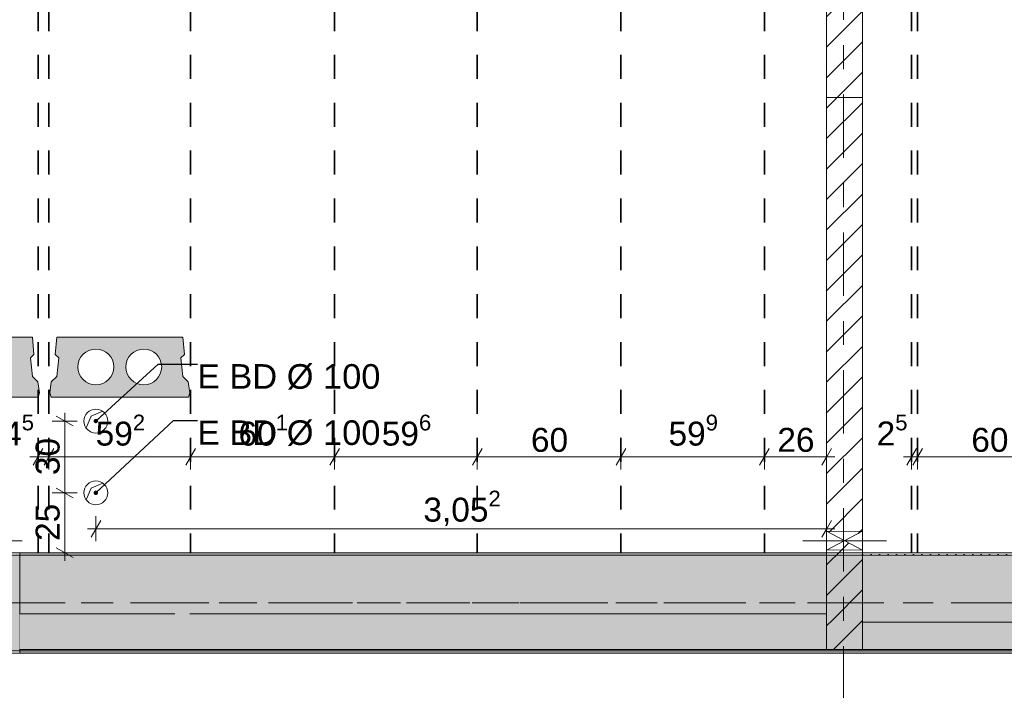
# Model space of a CAD drawing. Header units: metres. Extents: x -3.6 to 84.5, y -11 to 16.8.
# Tile 151 of 228: x 33.1 to 37.2, y 7.9 to 10.7. Entities that reach past the tile are written whole.
import ezdxf

# ---------------------------------------------------------------- set-up
doc = ezdxf.new("R2010")
doc.units = ezdxf.units.M
doc.header["$MEASUREMENT"] = 0
for name, pattern in [('Achse', [0.2, 0.1, -0.05, 0, -0.05]), ('Strichlinie doppelt', [0.546806, 0.264583, -0.105833, 0.070556, -0.105833]), ('Wipeout_Contour', [1, 0, -1])]:
    doc.linetypes.add(name, pattern=pattern)
for name, color, linetype in [('155 - Bemaßung_ Beschriftung.Ausbau - Deckenelemente', 7, 'Continuous'), ('305 - Elemente.Linie_ Schraffur - Deckenspiegel', 7, 'Continuous'), ('451 - Universal.Achsen Raster', 7, 'Continuous'), ('605 - Struktur.Wand Innen', 7, 'Continuous'), ('607 - Struktur.Stütze', 7, 'Continuous'), ('608 - Struktur.Träger', 7, 'Continuous'), ('Abbruch_155 - Bemaßung_ Beschriftung.Ausbau - Deckenelemente', 7, 'Continuous'), ('Abbruch_605 - Struktur.Wand Innen', 7, 'Continuous'), ('Neubau_155 - Bemaßung_ Beschriftung.Ausbau - Deckenelemente', 7, 'Continuous'), ('Neubau_605 - Struktur.Wand Innen', 7, 'Continuous')]:
    doc.layers.add(name, color=color, linetype=linetype)
doc.styles.add('ERSTELLTER_STIL_2', font='txt')
doc.linetypes.add('Abbruch 1', pattern='A,0,[1,2022.0244.A_L5A-PL04.09_iA_Deckenelemente 2.OG1.Shx,S=0.001984,R=0,X=0,Y=0],-0.25,0', length=0.25)
doc.dimstyles.new('ERSTELLTER_STIL__1', dxfattribs={"dimtxt": 0.1, "dimasz": 0.0532, "dimexe": 0.18, "dimexo": 0.0625, "dimgap": 0, "dimtad": 1, "dimtih": 1, "dimtoh": 1, "dimzin": 0, "dimdsep": 46, "dimtxsty": 'ERSTELLTER_STIL_2', "dimblk": 'ARROWHEAD_2', "dimblk1": 'ARROWHEAD_2', "dimblk2": 'ARROWHEAD_2', "dimcen": 0.09, "dimse1": 1, "dimse2": 1, "dimclrd": 7, "dimclre": 7, "dimclrt": 7, "dimazin": 0, "dimtfac": 1, "dimtdec": 4, "dimtmove": 0, "dimatfit": 3, "dimfxl": 1, "dimtolj": 1, "dimtzin": 0, "dimarcsym": 0})
doc.dimstyles.new('ERSTELLTER_STIL__4', dxfattribs={"dimtxt": 0.1, "dimasz": 0.0532, "dimexe": 0.18, "dimexo": 0.0625, "dimgap": 0, "dimtad": 1, "dimtih": 1, "dimtoh": 1, "dimzin": 0, "dimdsep": 46, "dimtxsty": 'ERSTELLTER_STIL_2', "dimblk": 'ARROWHEAD_2', "dimblk1": 'ARROWHEAD_2', "dimblk2": 'ARROWHEAD_2', "dimcen": 0.09, "dimse1": 1, "dimse2": 1, "dimclrd": 256, "dimclre": 256, "dimclrt": 256, "dimazin": 0, "dimtfac": 1, "dimtdec": 4, "dimtmove": 0, "dimatfit": 3, "dimfxl": 1, "dimtolj": 1, "dimtzin": 0, "dimarcsym": 0})
doc.dimstyles.new('ERSTELLTER_STIL__6', dxfattribs={"dimtxt": 0.1, "dimasz": 0.0532, "dimexe": 0.18, "dimexo": 0.0625, "dimgap": 0, "dimtad": 1, "dimzin": 0, "dimdsep": 46, "dimtxsty": 'ERSTELLTER_STIL_2', "dimblk": 'ARROWHEAD_2', "dimblk1": 'ARROWHEAD_2', "dimblk2": 'ARROWHEAD_2', "dimcen": 0.09, "dimse1": 1, "dimse2": 1, "dimclrd": 256, "dimclre": 256, "dimclrt": 256, "dimazin": 0, "dimtfac": 1, "dimtdec": 4, "dimtmove": 0, "dimatfit": 3, "dimfxl": 1, "dimtolj": 1, "dimtzin": 0, "dimarcsym": 0})
doc.dimstyles.new('ERSTELLTER_STIL__7', dxfattribs={"dimtxt": 0.18, "dimasz": 0.03648, "dimexe": 0.18, "dimexo": 0.0625, "dimgap": 0, "dimtad": 0, "dimtih": 1, "dimtoh": 1, "dimdec": 4, "dimzin": 0, "dimdsep": 46, "dimcen": 0.09, "dimadec": 0, "dimazin": 0, "dimtfac": 1, "dimtdec": 4, "dimtmove": 0, "dimatfit": 3, "dimldrblk": 'ARROWHEAD_11', "dimfxl": 1, "dimtolj": 1, "dimtzin": 0, "dimarcsym": 0})
pattern_1 = [(45, (0, 0), (-0.01767767, 0.01767767), [0, -0.025])]
pattern_2 = [(45, (0, 0), (-0.0636396, 0.0636396), [])]

# ---------------------------------------------------------------- blocks, each defined once
blk = doc.blocks.new('*D159')
at = {"layer": '155 - Bemaßung_ Beschriftung.Ausbau - Deckenelemente', "color": 7, "linetype": 'Continuous', "lineweight": 5}
for p, q in [((36.8352, 8.945), (36.7948, 8.875)), ((36.815, 8.8575), (36.815, 8.9625)), ((36.8602, 8.945), (36.8198, 8.875)), ((36.84, 8.8575), (36.84, 8.9625)), ((36.7808, 8.91), (36.815, 8.91)), ((36.815, 8.91), (36.84, 8.91))]:
    blk.add_line(p, q, dxfattribs=at)
at = {"layer": '155 - Bemaßung_ Beschriftung.Ausbau - Deckenelemente', "color": 7, "lineweight": 5, "insert": (36.6688, 8.9289), "char_height": 0.1, "attachment_point": 7, "style": 'ERSTELLTER_STIL_2'}
blk.add_mtext('\\A1;{\\pql;\\fArial|b0|i0|c0|p38;2\\fArial|b0|i0|c0|p38;\\A1{\\H.66x;\\S5^  ;}}', dxfattribs=at)
blk = doc.blocks.new('ARROWHEAD_2')
at = {"color": 0, "linetype": 'Continuous', "lineweight": 0}
for p, q in [((0, 0), (-1, 0)), ((-0.378, -0.655), (0.378, 0.655))]:
    blk.add_line(p, q, dxfattribs=at)
blk = doc.blocks.new('*D160')
at = {"layer": '155 - Bemaßung_ Beschriftung.Ausbau - Deckenelemente', "color": 7, "linetype": 'Continuous', "lineweight": 5}
for p, q in [((36.8602, 8.945), (36.8198, 8.875)), ((36.84, 8.8575), (36.84, 8.9625)), ((37.4602, 8.945), (37.4198, 8.875)), ((37.44, 8.8575), (37.44, 8.9625)), ((36.84, 8.91), (37.44, 8.91))]:
    blk.add_line(p, q, dxfattribs=at)
at = {"layer": '155 - Bemaßung_ Beschriftung.Ausbau - Deckenelemente', "color": 7, "lineweight": 5, "insert": (37.0641, 8.93), "char_height": 0.1, "attachment_point": 7, "style": 'ERSTELLTER_STIL_2'}
blk.add_mtext('\\A1;{\\pql;\\fArial|b0|i0|c0|p38;60}', dxfattribs=at)
blk = doc.blocks.new('*D166')
at = {"layer": '155 - Bemaßung_ Beschriftung.Ausbau - Deckenelemente', "color": 7, "linetype": 'Continuous', "lineweight": 5}
for p, q in [((33.1872, 8.945), (33.1468, 8.875)), ((33.167, 8.8575), (33.167, 8.9625)), ((33.2322, 8.945), (33.1918, 8.875)), ((33.212, 8.8575), (33.212, 8.9625)), ((33.1328, 8.91), (33.167, 8.91)), ((33.167, 8.91), (33.212, 8.91))]:
    blk.add_line(p, q, dxfattribs=at)
at = {"layer": '155 - Bemaßung_ Beschriftung.Ausbau - Deckenelemente', "color": 7, "lineweight": 5, "insert": (33.0208, 8.9289), "char_height": 0.1, "attachment_point": 7, "style": 'ERSTELLTER_STIL_2'}
blk.add_mtext('\\A1;{\\pql;\\fArial|b0|i0|c0|p38;4\\fArial|b0|i0|c0|p38;\\A1{\\H.66x;\\S5^  ;}}', dxfattribs=at)
blk = doc.blocks.new('*D167')
at = {"layer": '155 - Bemaßung_ Beschriftung.Ausbau - Deckenelemente', "color": 7, "linetype": 'Continuous', "lineweight": 5}
for p, q in [((33.2322, 8.945), (33.1918, 8.875)), ((33.212, 8.8575), (33.212, 8.9625)), ((33.8242, 8.945), (33.7838, 8.875)), ((33.804, 8.8575), (33.804, 8.9625)), ((33.212, 8.91), (33.804, 8.91))]:
    blk.add_line(p, q, dxfattribs=at)
at = {"layer": '155 - Bemaßung_ Beschriftung.Ausbau - Deckenelemente', "color": 7, "lineweight": 5, "insert": (33.4071, 8.9283), "char_height": 0.1, "attachment_point": 7, "style": 'ERSTELLTER_STIL_2'}
blk.add_mtext('\\A1;{\\pql;\\fArial|b0|i0|c0|p38;59\\fArial|b0|i0|c0|p38;\\A1{\\H.66x;\\S2^  ;}}', dxfattribs=at)
blk = doc.blocks.new('*D168')
at = {"layer": '155 - Bemaßung_ Beschriftung.Ausbau - Deckenelemente', "color": 7, "linetype": 'Continuous', "lineweight": 5}
for p, q in [((33.8242, 8.945), (33.7838, 8.875)), ((33.804, 8.8575), (33.804, 8.9625)), ((34.4252, 8.945), (34.3848, 8.875)), ((34.405, 8.8575), (34.405, 8.9625)), ((33.804, 8.91), (34.405, 8.91))]:
    blk.add_line(p, q, dxfattribs=at)
at = {"layer": '155 - Bemaßung_ Beschriftung.Ausbau - Deckenelemente', "color": 7, "lineweight": 5, "insert": (34.0036, 8.9283), "char_height": 0.1, "attachment_point": 7, "style": 'ERSTELLTER_STIL_2'}
blk.add_mtext('\\A1;{\\pql;\\fArial|b0|i0|c0|p38;60\\fArial|b0|i0|c0|p38;\\A1{\\H.66x;\\S1^  ;}}', dxfattribs=at)
blk = doc.blocks.new('*D169')
at = {"layer": '155 - Bemaßung_ Beschriftung.Ausbau - Deckenelemente', "color": 7, "linetype": 'Continuous', "lineweight": 5}
for p, q in [((34.4252, 8.945), (34.3848, 8.875)), ((34.405, 8.8575), (34.405, 8.9625)), ((35.0212, 8.945), (34.9808, 8.875)), ((35.001, 8.8575), (35.001, 8.9625)), ((34.405, 8.91), (35.001, 8.91))]:
    blk.add_line(p, q, dxfattribs=at)
at = {"layer": '155 - Bemaßung_ Beschriftung.Ausbau - Deckenelemente', "color": 7, "lineweight": 5, "insert": (34.6021, 8.9283), "char_height": 0.1, "attachment_point": 7, "style": 'ERSTELLTER_STIL_2'}
blk.add_mtext('\\A1;{\\pql;\\fArial|b0|i0|c0|p38;59\\fArial|b0|i0|c0|p38;\\A1{\\H.66x;\\S6^  ;}}', dxfattribs=at)
blk = doc.blocks.new('*D170')
at = {"layer": '155 - Bemaßung_ Beschriftung.Ausbau - Deckenelemente', "color": 7, "linetype": 'Continuous', "lineweight": 5}
for p, q in [((35.0212, 8.945), (34.9808, 8.875)), ((35.001, 8.8575), (35.001, 8.9625)), ((35.6212, 8.945), (35.5808, 8.875)), ((35.601, 8.8575), (35.601, 8.9625)), ((35.001, 8.91), (35.601, 8.91))]:
    blk.add_line(p, q, dxfattribs=at)
at = {"layer": '155 - Bemaßung_ Beschriftung.Ausbau - Deckenelemente', "color": 7, "lineweight": 5, "insert": (35.2251, 8.93), "char_height": 0.1, "attachment_point": 7, "style": 'ERSTELLTER_STIL_2'}
blk.add_mtext('\\A1;{\\pql;\\fArial|b0|i0|c0|p38;60}', dxfattribs=at)
blk = doc.blocks.new('*D171')
at = {"layer": '155 - Bemaßung_ Beschriftung.Ausbau - Deckenelemente', "color": 7, "linetype": 'Continuous', "lineweight": 5}
for p, q in [((35.6212, 8.945), (35.5808, 8.875)), ((35.601, 8.8575), (35.601, 8.9625)), ((36.2202, 8.945), (36.1798, 8.875)), ((36.2, 8.8575), (36.2, 8.9625)), ((35.601, 8.91), (36.2, 8.91))]:
    blk.add_line(p, q, dxfattribs=at)
at = {"layer": '155 - Bemaßung_ Beschriftung.Ausbau - Deckenelemente', "color": 7, "lineweight": 5, "insert": (35.7996, 8.9283), "char_height": 0.1, "attachment_point": 7, "style": 'ERSTELLTER_STIL_2'}
blk.add_mtext('\\A1;{\\pql;\\fArial|b0|i0|c0|p38;59\\fArial|b0|i0|c0|p38;\\A1{\\H.66x;\\S9^  ;}}', dxfattribs=at)
blk = doc.blocks.new('*D172')
at = {"layer": '155 - Bemaßung_ Beschriftung.Ausbau - Deckenelemente', "color": 7, "linetype": 'Continuous', "lineweight": 5}
for p, q in [((36.2202, 8.945), (36.1798, 8.875)), ((36.2, 8.8575), (36.2, 8.9625)), ((36.4398, 8.875), (36.4802, 8.945)), ((36.46, 8.8575), (36.46, 8.9625)), ((36.2, 8.91), (36.46, 8.91)), ((36.46, 8.91), (36.4942, 8.91))]:
    blk.add_line(p, q, dxfattribs=at)
at = {"layer": '155 - Bemaßung_ Beschriftung.Ausbau - Deckenelemente', "color": 7, "lineweight": 5, "insert": (36.2541, 8.93), "char_height": 0.1, "attachment_point": 7, "style": 'ERSTELLTER_STIL_2'}
blk.add_mtext('\\A1;{\\pql;\\fArial|b0|i0|c0|p38;26}', dxfattribs=at)
blk = doc.blocks.new('*D322')
at = {"layer": '155 - Bemaßung_ Beschriftung.Ausbau - Deckenelemente', "color": 160, "linetype": 'Continuous', "lineweight": 5, "true_color": 0x3232ff}
for p, q in [((33.3305, 8.76), (33.2255, 8.76)), ((33.243, 8.7802), (33.313, 8.7398)), ((33.278, 8.51), (33.278, 8.76)), ((33.243, 8.5302), (33.313, 8.4898)), ((33.3305, 8.51), (33.2255, 8.51)), ((33.278, 8.4758), (33.278, 8.51))]:
    blk.add_line(p, q, dxfattribs=at)
at = {"layer": '155 - Bemaßung_ Beschriftung.Ausbau - Deckenelemente', "color": 160, "lineweight": 5, "true_color": 0x3232ff, "insert": (33.258, 8.5591), "char_height": 0.1, "attachment_point": 7, "rotation": 90, "style": 'ERSTELLTER_STIL_2'}
blk.add_mtext('\\A1;{\\pql;\\fArial|b0|i0|c0|p38;25}', dxfattribs=at)
blk = doc.blocks.new('*D323')
at = {"layer": '155 - Bemaßung_ Beschriftung.Ausbau - Deckenelemente', "color": 160, "linetype": 'Continuous', "lineweight": 5, "true_color": 0x3232ff}
for p, q in [((33.278, 9.06), (33.278, 9.0942)), ((33.3305, 9.06), (33.2255, 9.06)), ((33.313, 9.0398), (33.243, 9.0802)), ((33.278, 8.76), (33.278, 9.06)), ((33.3305, 8.76), (33.2255, 8.76)), ((33.243, 8.7802), (33.313, 8.7398))]:
    blk.add_line(p, q, dxfattribs=at)
at = {"layer": '155 - Bemaßung_ Beschriftung.Ausbau - Deckenelemente', "color": 160, "lineweight": 5, "true_color": 0x3232ff, "insert": (33.258, 8.8341), "char_height": 0.1, "attachment_point": 7, "rotation": 90, "style": 'ERSTELLTER_STIL_2'}
blk.add_mtext('\\A1;{\\pql;\\fArial|b0|i0|c0|p38;30}', dxfattribs=at)
blk = doc.blocks.new('*D324')
at = {"layer": '155 - Bemaßung_ Beschriftung.Ausbau - Deckenelemente', "color": 160, "linetype": 'Continuous', "lineweight": 5, "true_color": 0x3232ff}
for p, q in [((33.4282, 8.645), (33.3878, 8.575)), ((33.408, 8.5575), (33.408, 8.6625)), ((36.4398, 8.575), (36.4802, 8.645)), ((36.46, 8.5575), (36.46, 8.6625)), ((33.3738, 8.61), (33.408, 8.61)), ((33.408, 8.61), (36.46, 8.61)), ((36.46, 8.61), (36.4942, 8.61))]:
    blk.add_line(p, q, dxfattribs=at)
at = {"layer": '155 - Bemaßung_ Beschriftung.Ausbau - Deckenelemente', "color": 160, "lineweight": 5, "true_color": 0x3232ff, "insert": (34.7759, 8.6106), "char_height": 0.1, "attachment_point": 7, "style": 'ERSTELLTER_STIL_2'}
blk.add_mtext('\\A1;{\\pql;\\fArial|b0|i0|c0|p38;3,05\\fArial|b0|i0|c0|p38;\\A1{\\H.66x;\\S2^  ;}}', dxfattribs=at)
blk = doc.blocks.new('ARROWHEAD_11')
at = {"color": 0, "linetype": 'Continuous', "lineweight": 0}
blk.add_line((0, 0), (-1, 0), dxfattribs=at)
at = {"color": 0, "linetype": 'Continuous', "lineweight": 0, "const_width": 0.25, "flags": 128}
blk.add_lwpolyline([(-0.125, 0, 1), (0.125, 0, 1)], format="xyb", close=True, dxfattribs=at)

msp = doc.modelspace()

# ---------------------------------------------------------------- hatches: boundary and pattern name
at = {"layer": '305 - Elemente.Linie_ Schraffur - Deckenspiegel', "linetype": 'Continuous', "lineweight": 0, "true_color": 0x575757}
h = msp.add_hatch(color=251, dxfattribs=at)
h.paths.add_polyline_path([(32.6172, 9.41), (32.6103, 9.3387), (32.6249, 9.3241), (32.6172, 9.2466), (32.5939, 9.2233), (32.5875, 9.1783), (32.5929, 9.16), (33.1671, 9.16), (33.1725, 9.1783), (33.1661, 9.2233), (33.1428, 9.2466), (33.1351, 9.3241), (33.1497, 9.3387), (33.1428, 9.41)])
h.paths.add_polyline_path([(32.705, 9.2861, 1), (32.855, 9.2861, 1)], flags=0)
h.paths.add_polyline_path([(32.905, 9.2861, 1), (33.055, 9.2861, 1)], flags=0)
h = msp.add_hatch(color=251, dxfattribs=at)
h.paths.add_polyline_path([(33.2452, 9.41), (33.2383, 9.3387), (33.2529, 9.3241), (33.2452, 9.2466), (33.2219, 9.2233), (33.2155, 9.1783), (33.2209, 9.16), (33.7951, 9.16), (33.8005, 9.1783), (33.7941, 9.2233), (33.7708, 9.2466), (33.7631, 9.3241), (33.7777, 9.3387), (33.7708, 9.41)])
h.paths.add_polyline_path([(33.333, 9.2861, 1), (33.483, 9.2861, 1)], flags=0)
h.paths.add_polyline_path([(33.533, 9.2861, 1), (33.683, 9.2861, 1)], flags=0)
at = {"layer": '607 - Struktur.Stütze', "linetype": 'Continuous', "lineweight": 0, "true_color": 0x000000}
h = msp.add_hatch(dxfattribs=at)
h.set_pattern_fill('Gips_0001', color=18, style=0, pattern_type=2)
h.set_pattern_definition(pattern_1)
h.paths.add_polyline_path([(32.77, 8.51), (32.77, 8.09), (33.09, 8.09), (33.09, 8.51), (33, 8.51), (33, 8.5), (33.08, 8.5), (33.08, 8.1), (32.78, 8.1), (32.78, 8.5), (32.85, 8.5), (32.85, 8.51)])
at = {"layer": 'Abbruch_605 - Struktur.Wand Innen', "linetype": 'Continuous', "lineweight": 0, "true_color": 0x000000}
h = msp.add_hatch(dxfattribs=at)
h.set_pattern_fill('MW_Ziegel_0001', color=18, style=0, pattern_type=2)
h.set_pattern_definition(pattern_2)
h.paths.add_polyline_path([(36.46, 8.6), (36.535, 8.56), (36.61, 8.6)])
h = msp.add_hatch(dxfattribs=at)
h.set_pattern_fill('MW_Ziegel_0001', color=18, style=0, pattern_type=2)
h.set_pattern_definition(pattern_2)
h.paths.add_polyline_path([(36.46, 8.52), (36.61, 8.52), (36.535, 8.56)])

# ---------------------------------------------------------------- linework, layer by layer
at = {"layer": '155 - Bemaßung_ Beschriftung.Ausbau - Deckenelemente', "color": 7, "linetype": 'Achse', "lineweight": 35}
for p, q in [((33.167, 12.99), (33.167, 8.51)), ((33.212, 12.99), (33.212, 8.51)), ((33.804, 12.99), (33.804, 8.51)), ((34.405, 12.99), (34.405, 8.51)), ((35.001, 12.99), (35.001, 8.51)), ((35.601, 12.99), (35.601, 8.51)), ((36.2, 12.99), (36.2, 8.51)), ((36.815, 12.99), (36.815, 8.51)), ((36.84, 12.99), (36.84, 8.51))]:
    msp.add_line(p, q, dxfattribs=at)
at = {"layer": '305 - Elemente.Linie_ Schraffur - Deckenspiegel', "color": 7, "linetype": 'Continuous', "lineweight": 13, "flags": 128}
for points in [[(32.6172, 9.41), (32.6103, 9.3387), (32.6249, 9.3241), (32.6172, 9.2466), (32.5939, 9.2233), (32.5875, 9.1783), (32.5929, 9.16), (33.1671, 9.16), (33.1725, 9.1783), (33.1661, 9.2233), (33.1428, 9.2466), (33.1351, 9.3241), (33.1497, 9.3387), (33.1428, 9.41)], [(33.2452, 9.41), (33.2383, 9.3387), (33.2529, 9.3241), (33.2452, 9.2466), (33.2219, 9.2233), (33.2155, 9.1783), (33.2209, 9.16), (33.7951, 9.16), (33.8005, 9.1783), (33.7941, 9.2233), (33.7708, 9.2466), (33.7631, 9.3241), (33.7777, 9.3387), (33.7708, 9.41)]]:
    msp.add_lwpolyline(points, close=True, dxfattribs=at)
for points in [[(33.333, 9.2861, 1), (33.483, 9.2861, 1)], [(33.533, 9.2861, 1), (33.683, 9.2861, 1)]]:
    msp.add_lwpolyline(points, format="xyb", close=True, dxfattribs=at)
at = {"layer": '607 - Struktur.Stütze', "color": 7, "linetype": 'Continuous', "lineweight": 5, "flags": 128}
msp.add_lwpolyline([(32.85, 8.51), (32.77, 8.51), (32.77, 8.09), (33.09, 8.09), (33.09, 8.51), (33, 8.51)], dxfattribs=at)
at = {"layer": '608 - Struktur.Träger', "color": 7, "linetype": 'Continuous', "lineweight": 13}
msp.add_line((33.09, 8.5), (32.77, 8.5), dxfattribs=at)
at = {"layer": '608 - Struktur.Träger', "color": 7, "linetype": 'Continuous', "lineweight": 5}
msp.add_line((33.09, 8.51), (33.09, 8.5), dxfattribs=at)
at = {"layer": 'Abbruch_155 - Bemaßung_ Beschriftung.Ausbau - Deckenelemente', "color": 7, "linetype": 'Abbruch 1', "lineweight": 18}
for centre, start, end in [((33.408, 9.06), 90, 180), ((33.408, 9.06), 0, 90), ((33.408, 9.06), 180, 270), ((33.408, 9.06), 270, 0), ((33.408, 8.76), 90, 180), ((33.408, 8.76), 0, 90), ((33.408, 8.76), 180, 270), ((33.408, 8.76), 270, 0)]:
    msp.add_arc(centre, 0.05, start, end, dxfattribs=at)
at = {"layer": 'Abbruch_605 - Struktur.Wand Innen', "color": 7, "linetype": 'Abbruch 1', "lineweight": 18}
for p, q in [((36.61, 8.6), (36.46, 8.6)), ((36.46, 8.52), (36.61, 8.52))]:
    msp.add_line(p, q, dxfattribs=at)
at = {"layer": 'Abbruch_605 - Struktur.Wand Innen', "color": 160, "linetype": 'Abbruch 1', "lineweight": 5, "true_color": 0x3232ff}
for p, q in [((32.75, 8.56), (33.1, 8.56)), ((32.75, 8.56), (33.1, 8.56)), ((36.36, 8.56), (36.71, 8.56)), ((36.36, 8.56), (36.71, 8.56))]:
    msp.add_line(p, q, dxfattribs=at)
at = {"layer": 'Abbruch_605 - Struktur.Wand Innen', "color": 7, "linetype": 'Abbruch 1', "lineweight": 18, "flags": 128}
for points in [[(36.46, 8.6), (36.46, 8.52)], [(36.61, 8.52), (36.61, 8.6)]]:
    msp.add_lwpolyline(points, dxfattribs=at)
at = {"layer": 'Neubau_155 - Bemaßung_ Beschriftung.Ausbau - Deckenelemente', "color": 1, "linetype": 'Continuous', "lineweight": 5}
for p, q in [((33.388, 9.08), (33.4368, 9.1009)), ((33.3671, 9.0312), (33.388, 9.08)), ((33.388, 8.78), (33.4368, 8.8009)), ((33.3671, 8.7312), (33.388, 8.78))]:
    msp.add_line(p, q, dxfattribs=at)
at = {"layer": 'Neubau_605 - Struktur.Wand Innen', "color": 1, "linetype": 'Continuous', "lineweight": 9}
for p, q in [((36.46, 8.52), (36.61, 8.6)), ((36.46, 8.6), (36.61, 8.52))]:
    msp.add_line(p, q, dxfattribs=at)

# ---------------------------------------------------------------- texts
at = {"layer": '155 - Bemaßung_ Beschriftung.Ausbau - Deckenelemente', "color": 1, "linetype": 'Continuous', "lineweight": 9, "char_height": 0.1, "attachment_point": 1, "style": 'ERSTELLTER_STIL_2'}
for insert in [(33.8327, 9.2979), (33.8327, 9.063)]:
    msp.add_mtext('\\A1;{\\pql;\\fArial|b0|i0|c0|p38;E\\fArial|b0|i0|c0|p38;\\H1.028354x; BD Ø \\fArial|b0|i0|c0|p38;1\\fArial|b0|i0|c0|p38;00}', dxfattribs=dict(at, insert=insert))

# ---------------------------------------------------------------- dimensions: what is measured, and where the dimension line sits
at = {"layer": '155 - Bemaßung_ Beschriftung.Ausbau - Deckenelemente', "color": 7, "linetype": 'Continuous', "lineweight": 5}
for base, p1, p2, picture, middle in [((33.212, 8.9099822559), (33.167, 8.5099826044), (33.212, 8.5099826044), '*D166', (33.1939760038, 8.9799822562)), ((33.804, 8.91), (33.212, 8.51), (33.804, 8.51), '*D167', (33.6184, 8.98)), ((34.405, 8.91), (33.804, 8.51), (34.405, 8.51), '*D168', (34.2149, 8.98)), ((35.001, 8.91), (34.405, 8.51), (35.001, 8.51), '*D169', (34.8134, 8.98)), ((36.2, 8.91), (35.601, 8.51), (36.2, 8.51), '*D171', (36.0109, 8.98)), ((36.8400000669, 8.9099822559), (36.8150000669, 8.5099826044), (36.8400000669, 8.5099826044), '*D159', (36.8419760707, 8.9799822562)), ((35.601, 8.91), (35.001, 8.51), (35.601, 8.51), '*D170', (35.3013, 8.98)), ((37.44, 8.91), (36.84, 8.51), (37.44, 8.51), '*D160', (37.1403, 8.98))]:
    dim = msp.add_linear_dim(base=base, p1=p1, p2=p2, dimstyle='ERSTELLTER_STIL__1', dxfattribs=at)
    dim.commit()
    dim.dimension.update_dxf_attribs({"geometry": picture, "text_midpoint": middle, "dimtype": 160})
at = {"layer": '155 - Bemaßung_ Beschriftung.Ausbau - Deckenelemente', "color": 160, "linetype": 'Continuous', "lineweight": 5, "true_color": 0x3232ff}
for base, p1, p2, picture, middle in [((33.278, 9.06), (33.408, 8.76), (33.408, 9.06), '*D323', (33.208, 8.9103)), ((33.278, 8.76), (33, 8.51), (33.408, 8.76), '*D322', (33.208, 8.6353))]:
    dim = msp.add_linear_dim(base=base, p1=p1, p2=p2, angle=90, dimstyle='ERSTELLTER_STIL__6', dxfattribs=at)
    dim.commit()
    dim.dimension.update_dxf_attribs({"geometry": picture, "text_midpoint": middle, "dimtype": 160, "text_rotation": 90})

# ---------------------------------------------------------------- leaders
at = {"layer": '155 - Bemaßung_ Beschriftung.Ausbau - Deckenelemente', "color": 1, "linetype": 'Continuous', "lineweight": 9, "annotation_type": 0, "has_hookline": 1, "hookline_direction": 0, "text_width": 0.7454}
for points in [[(33.408, 9.06), (33.6676, 9.2979), (33.8327, 9.2979)], [(33.408, 8.76), (33.7327, 9.063), (33.8327, 9.063)]]:
    msp.add_leader(points, dimstyle='ERSTELLTER_STIL__7', dxfattribs=at)

# ---------------------------------------------------------------- wipeouts: each hides what was drawn before it
at = {"color": 254, "linetype": 'Wipeout_Contour', "lineweight": 0, "ltscale": 112.61479}
msp.add_wipeout([(36.46, 8.255), (36.46, 8.105), (36.61, 8.105)], dxfattribs=at).dxf.layer = '605 - Struktur.Wand Innen'

# ---------------------------------------------------------------- next in the draw order: hatches: boundary and pattern name
at = {"layer": '605 - Struktur.Wand Innen', "linetype": 'Continuous', "lineweight": 0, "true_color": 0x000000}
h = msp.add_hatch(dxfattribs=at)
h.set_pattern_fill('MW_Ziegel_0001', color=18, style=0, pattern_type=2)
h.set_pattern_definition(pattern_2)
h.paths.add_polyline_path([(36.46, 8.255), (36.46, 8.105), (36.61, 8.105)])

# ---------------------------------------------------------------- next in the draw order: wipeouts: each hides what was drawn before it
at = {"color": 254, "linetype": 'Wipeout_Contour', "lineweight": 0, "ltscale": 151.047194}
msp.add_wipeout([(36.61, 10.4123), (36.46, 10.4123), (36.46, 8.6), (36.61, 8.6)], dxfattribs=at).dxf.layer = '605 - Struktur.Wand Innen'
at = {"color": 254, "linetype": 'Wipeout_Contour', "lineweight": 0, "ltscale": 137.611573}
msp.add_wipeout([(33.09, 8.105), (33.7375, 8.105), (33.7375, 8.255), (33.09, 8.255)], dxfattribs=at).dxf.layer = '605 - Struktur.Wand Innen'

# ---------------------------------------------------------------- next in the draw order: hatches: boundary and pattern name
at = {"layer": '605 - Struktur.Wand Innen', "linetype": 'Continuous', "lineweight": 0, "true_color": 0x000000}
h = msp.add_hatch(dxfattribs=at)
h.set_pattern_fill('MW_Ziegel_0001', color=18, style=0, pattern_type=2)
h.set_pattern_definition(pattern_2)
h.paths.add_polyline_path([(36.61, 10.4123), (36.46, 10.4123), (36.46, 8.6), (36.61, 8.6)])
at = {"layer": 'Neubau_605 - Struktur.Wand Innen', "linetype": 'Continuous', "lineweight": 0, "true_color": 0x000000}
h = msp.add_hatch(dxfattribs=at)
h.set_pattern_fill('MW_Ziegel_0001', color=18, style=0, pattern_type=2)
h.set_pattern_definition(pattern_2)
h.paths.add_polyline_path([(36.61, 11.1023), (36.46, 11.1023), (36.46, 10.4123), (36.61, 10.4123)])

# ---------------------------------------------------------------- next in the draw order: linework, layer by layer
at = {"layer": '605 - Struktur.Wand Innen', "color": 7, "linetype": 'Continuous', "lineweight": 18}
msp.add_line((36.61, 10.4123), (36.46, 10.4123), dxfattribs=at)
at = {"layer": '605 - Struktur.Wand Innen', "color": 7, "linetype": 'Continuous', "lineweight": 18, "flags": 128}
for points in [[(36.46, 10.4123), (36.46, 8.6)], [(36.61, 8.6), (36.61, 10.4123)]]:
    msp.add_lwpolyline(points, dxfattribs=at)
at = {"layer": '605 - Struktur.Wand Innen', "color": 7, "linetype": 'Continuous', "lineweight": 13, "flags": 128}
msp.add_lwpolyline([(33.7375, 8.255), (33.09, 8.255)], dxfattribs=at)
at = {"layer": '608 - Struktur.Träger', "color": 7, "linetype": 'Continuous', "lineweight": 5}
msp.add_line((33.09, 8.1), (33.09, 8.09), dxfattribs=at)
at = {"layer": 'Neubau_605 - Struktur.Wand Innen', "color": 1, "linetype": 'Continuous', "lineweight": 18, "flags": 128}
for points in [[(36.46, 11.1023), (36.46, 10.4123)], [(36.61, 10.4123), (36.61, 11.1023)]]:
    msp.add_lwpolyline(points, dxfattribs=at)

# ---------------------------------------------------------------- next in the draw order: wipeouts: each hides what was drawn before it
at = {"color": 254, "linetype": 'Wipeout_Contour', "lineweight": 0, "ltscale": 149.996724}
msp.add_wipeout([(36.46, 8.255), (36.61, 8.105), (36.61, 8.52), (36.46, 8.52)], dxfattribs=at).dxf.layer = '605 - Struktur.Wand Innen'

# ---------------------------------------------------------------- next in the draw order: hatches: boundary and pattern name
at = {"layer": '605 - Struktur.Wand Innen', "linetype": 'Continuous', "lineweight": 0, "true_color": 0x000000}
h = msp.add_hatch(dxfattribs=at)
h.set_pattern_fill('MW_Ziegel_0001', color=18, style=0, pattern_type=2)
h.set_pattern_definition(pattern_2)
h.paths.add_polyline_path([(36.46, 8.255), (36.61, 8.105), (36.61, 8.52), (36.46, 8.52)])
at = {"layer": '608 - Struktur.Träger', "linetype": 'Continuous', "lineweight": 0, "true_color": 0x000000}
h = msp.add_hatch(dxfattribs=at)
h.set_pattern_fill('Gips_0001', color=18, style=0, pattern_type=2)
h.set_pattern_definition(pattern_1)
h.paths.add_polyline_path([(36.46, 8.51), (33.09, 8.51), (33.09, 8.5), (36.46, 8.5)])
h = msp.add_hatch(dxfattribs=at)
h.set_pattern_fill('Gips_0001', color=18, style=0, pattern_type=2)
h.set_pattern_definition(pattern_1)
h.paths.add_polyline_path([(36.61, 8.51), (36.61, 8.5), (37.58, 8.5), (37.58, 8.51)])

# ---------------------------------------------------------------- next in the draw order: linework, layer by layer
at = {"layer": '451 - Universal.Achsen Raster', "color": 160, "linetype": 'Strichlinie doppelt', "lineweight": 9, "true_color": 0x3232ff}
for p, q in [((36.53, -10.585), (36.53, 16.355)), ((64.935, 8.3), (-3.175, 8.3))]:
    msp.add_line(p, q, dxfattribs=at)
at = {"layer": '605 - Struktur.Wand Innen', "color": 7, "linetype": 'Continuous', "lineweight": 18}
msp.add_line((36.46, 8.255), (36.46, 8.105), dxfattribs=at)
at = {"layer": '605 - Struktur.Wand Innen', "color": 7, "linetype": 'Continuous', "lineweight": 18, "flags": 128}
for points in [[(36.46, 8.52), (36.46, 8.255)], [(36.61, 8.105), (36.61, 8.52)], [(36.61, 8.105), (36.46, 8.105)]]:
    msp.add_lwpolyline(points, dxfattribs=at)
at = {"layer": '608 - Struktur.Träger', "color": 7, "linetype": 'Continuous', "lineweight": 13}
for p, q in [((0.38, 8.51), (61.88, 8.51)), ((36.46, 8.5), (33.09, 8.5)), ((36.61, 8.5), (36.46, 8.5)), ((37.58, 8.5), (36.61, 8.5))]:
    msp.add_line(p, q, dxfattribs=at)
at = {"layer": '608 - Struktur.Träger', "color": 7, "linetype": 'Continuous', "lineweight": 5}
for p, q in [((36.46, 8.51), (33.09, 8.51)), ((36.46, 8.51), (36.46, 8.5)), ((36.61, 8.51), (36.61, 8.5)), ((37.58, 8.51), (36.61, 8.51))]:
    msp.add_line(p, q, dxfattribs=at)
at = {"layer": '608 - Struktur.Träger', "color": 7, "linetype": 'Achse', "lineweight": 9}
msp.add_line((0.38, 8.3), (61.88, 8.3), dxfattribs=at)

# ---------------------------------------------------------------- next in the draw order: dimensions: what is measured, and where the dimension line sits
at = {"layer": '155 - Bemaßung_ Beschriftung.Ausbau - Deckenelemente', "color": 7, "linetype": 'Continuous', "lineweight": 5}
dim = msp.add_linear_dim(base=(36.46, 8.91), p1=(36.2, 8.51), p2=(36.46, 10.6275), dimstyle='ERSTELLTER_STIL__1', dxfattribs=at)
dim.commit()
dim.dimension.update_dxf_attribs({"geometry": '*D172', "text_midpoint": (36.3303, 8.98), "dimtype": 160})
at = {"layer": '155 - Bemaßung_ Beschriftung.Ausbau - Deckenelemente', "color": 160, "linetype": 'Continuous', "lineweight": 5, "true_color": 0x3232ff}
dim = msp.add_linear_dim(base=(36.46, 8.61), p1=(33.408, 8.76), p2=(36.46, 8.51), dimstyle='ERSTELLTER_STIL__4', dxfattribs=at)
dim.commit()
dim.dimension.update_dxf_attribs({"geometry": '*D324', "text_midpoint": (35.0409, 8.68), "dimtype": 160})

# ---------------------------------------------------------------- next in the draw order: wipeouts: each hides what was drawn before it
at = {"color": 254, "linetype": 'Wipeout_Contour', "lineweight": 0, "ltscale": 144.281084}
msp.add_wipeout([(36.46, 8.255), (33.8, 8.255), (33.8, 8.105), (36.46, 8.105)], dxfattribs=at).dxf.layer = '605 - Struktur.Wand Innen'
at = {"color": 254, "linetype": 'Wipeout_Contour', "lineweight": 0, "ltscale": 151.937652}
msp.add_wipeout([(37.58, 8.22), (36.61, 8.22), (36.61, 8.105), (37.58, 8.105)], dxfattribs=at).dxf.layer = '605 - Struktur.Wand Innen'

# ---------------------------------------------------------------- next in the draw order: hatches: boundary and pattern name
at = {"layer": '608 - Struktur.Träger', "linetype": 'Continuous', "lineweight": 0, "true_color": 0x000000}
h = msp.add_hatch(dxfattribs=at)
h.set_pattern_fill('Beton__Stahlbeton_0001', color=18, style=0, pattern_type=2)
h.set_pattern_definition([(45, (0, 0), (-0.08485281, 0.08485281), []), (45, (-0.04243, 0.04243), (-0.08485281, 0.08485281), [0.09, -0.03])])
h.paths.add_polyline_path([(0.69, 8.5), (0.38, 8.5), (0.38, 8.1), (0.69, 8.1), (7.57, 8.1), (7.89, 8.1), (11.17, 8.1), (11.49, 8.1), (14.77, 8.1), (15.09, 8.1), (18.37, 8.1), (18.69, 8.1), (25.57, 8.1), (25.89, 8.1), (29.23, 8.1), (29.4, 8.1), (32.77, 8.1), (33.09, 8.1), (39.97, 8.1), (40.29, 8.1), (47.17, 8.1), (47.49, 8.1), (50.77, 8.1), (51.09, 8.1), (54.37, 8.1), (54.69, 8.1), (61.57, 8.1), (61.88, 8.1), (61.88, 8.5), (61.57, 8.5), (58.205, 8.5), (58.055, 8.5), (54.69, 8.5), (54.37, 8.5), (51.09, 8.5), (50.77, 8.5), (47.49, 8.5), (47.17, 8.5), (43.81, 8.5), (43.66, 8.5), (40.29, 8.5), (39.97, 8.5), (39.03, 8.5), (38.9, 8.5), (37.71, 8.5), (37.58, 8.5), (36.61, 8.5), (36.46, 8.5), (33.09, 8.5), (32.77, 8.5), (29.4, 8.5), (29.23, 8.5), (25.89, 8.5), (25.57, 8.5), (18.69, 8.5), (18.37, 8.5), (15.09, 8.5), (14.77, 8.5), (11.49, 8.5), (11.17, 8.5), (7.89, 8.5), (7.57, 8.5)])
h = msp.add_hatch(dxfattribs=at)
h.set_pattern_fill('Gips_0001', color=18, style=0, pattern_type=2)
h.set_pattern_definition(pattern_1)
h.paths.add_polyline_path([(33.09, 8.1), (33.09, 8.09), (39.97, 8.09), (39.97, 8.1)])

# ---------------------------------------------------------------- next in the draw order: linework, layer by layer
at = {"layer": '605 - Struktur.Wand Innen', "color": 7, "linetype": 'Continuous', "lineweight": 18}
msp.add_line((36.46, 8.255), (36.46, 8.105), dxfattribs=at)
at = {"layer": '605 - Struktur.Wand Innen', "color": 7, "linetype": 'Continuous', "lineweight": 13, "flags": 128}
for points in [[(36.46, 8.255), (33.8, 8.255)], [(37.58, 8.22), (36.61, 8.22)], [(36.61, 8.22), (36.61, 8.105)], [(33.09, 8.105), (36.46, 8.105)], [(36.61, 8.105), (39.97, 8.105)]]:
    msp.add_lwpolyline(points, dxfattribs=at)
at = {"layer": '608 - Struktur.Träger', "color": 7, "linetype": 'Continuous', "lineweight": 13}
msp.add_line((0.38, 8.09), (61.88, 8.09), dxfattribs=at)
at = {"layer": '608 - Struktur.Träger', "color": 7, "linetype": 'Continuous', "lineweight": 5}
msp.add_line((39.97, 8.09), (33.09, 8.09), dxfattribs=at)
at = {"layer": '608 - Struktur.Träger', "color": 7, "linetype": 'Continuous', "lineweight": 13, "flags": 128}
msp.add_lwpolyline([(54.69, 8.1), (54.37, 8.1), (51.09, 8.1), (50.77, 8.1), (47.49, 8.1), (47.17, 8.1), (40.29, 8.1), (39.97, 8.1), (33.09, 8.1), (32.77, 8.1), (29.4, 8.1), (29.23, 8.1), (25.89, 8.1), (25.57, 8.1), (18.69, 8.1), (18.37, 8.1), (15.09, 8.1), (14.77, 8.1), (11.49, 8.1), (11.17, 8.1), (7.89, 8.1), (7.57, 8.1), (0.69, 8.1), (0.38, 8.1)], dxfattribs=at)

doc.saveas('drawing.dxf')
